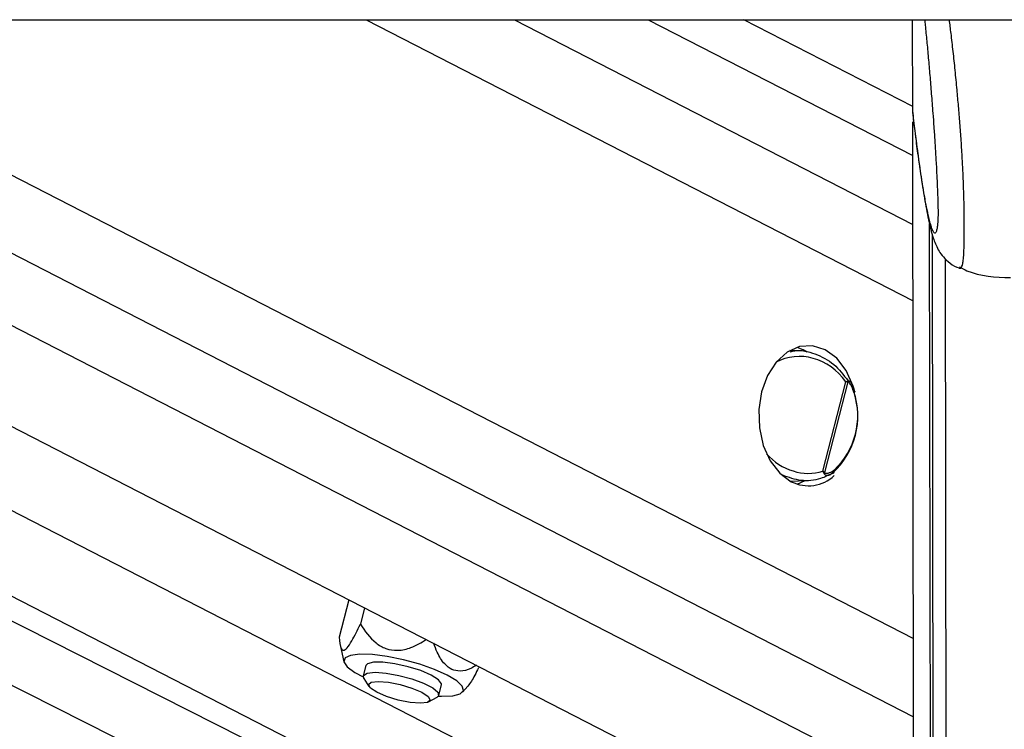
# Model space of a CAD drawing. Header units: millimetres. Extents: x 1471 to 17407, y 627 to 16320.
# Tile 23 of 74: x 6160 to 6311, y 5791 to 5901. Entities that reach past the tile are written whole.
import ezdxf

# ---------------------------------------------------------------- set-up
doc = ezdxf.new("R2010")
doc.units = ezdxf.units.MM
doc.header["$LTSCALE"] = 2
doc.layers.add('COMPONENT_GEOMETRY', color=7, linetype='Continuous')
doc.styles.add('SLDTEXTSTYLE0', font='TXT', dxfattribs={"width": 0.75})
doc.dimstyles.new('SLDDIMSTYLE0', dxfattribs={"dimtxt": 100, "dimasz": 6.604, "dimexe": 0, "dimexo": 0.0625, "dimgap": 25, "dimtad": 0, "dimtih": 1, "dimtoh": 1, "dimdec": 1, "dimrnd": 1e-09, "dimzin": 12, "dimdsep": 46, "dimtxsty": 'SLDTEXTSTYLE0', "dimsah": 1, "dimcen": 0.09, "dimadec": 0, "dimazin": 3, "dimtfac": 1, "dimtdec": 1, "dimtofl": 0, "dimtmove": 0, "dimatfit": 3, "dimfxl": 1, "dimfrac": 2, "dimtolj": 1, "dimtzin": 12, "dimarcsym": 0})

# ---------------------------------------------------------------- blocks, each defined once
blk = doc.blocks.new('_D_6')
at = {"layer": 'COMPONENT_GEOMETRY', "color": 7}
for p, q in [((7620.39, 5900.55), (7620.39, 3831.64)), ((7420.32, 3811.33), (7389.85, 3811.33)), ((7389.85, 3811.33), (7389.85, 3652.58)), ((7820.46, 3811.33), (7850.93, 3811.33)), ((7850.93, 3811.33), (7850.93, 3652.58)), ((7389.85, 3652.58), (7420.32, 3652.58)), ((7850.93, 3652.58), (7820.46, 3652.58)), ((7620.39, 1434.05), (7620.39, 3502.96)), ((3768.31, 1434.05), (7626.74, 1434.05))]:
    blk.add_line(p, q, dxfattribs=at)
for points in [[(7620.39, 5900.55), (7619.37, 5893.95), (7621.4, 5893.95)], [(7620.39, 1434.05), (7621.4, 1440.65), (7619.37, 1440.65)]]:
    blk.add_solid(points, dxfattribs=at)
at = {"layer": 'COMPONENT_GEOMETRY', "color": 7, "char_height": 100, "attachment_point": 1, "style": 'SLDTEXTSTYLE0'}
for s, insert in [('7\'3.92"', (7420.32, 3781.48)), ('2233.3', (7417.19, 3631.87))]:
    blk.add_mtext(s, dxfattribs=dict(at, insert=insert))

msp = doc.modelspace()

# ---------------------------------------------------------------- linework, layer by layer
at = {"color": 7, "linetype": 'Continuous', "lineweight": 25}
for p, q in [((3770.62, 5900.55), (6310.54, 5900.55)), ((6215.5, 5779.34), (5975.37, 5900.55)), ((5986.1, 5900.55), (6248.56, 5765.68)), ((6036.9, 5900.55), (6297.5, 5766.63)), ((6297.34, 5887.21), (6271.37, 5900.55)), ((6297.34, 5886.3), (6297.32, 5900.55)), ((6310.54, 5900.55), (8850.45, 5900.55)), ((6297.34, 5886.3), (6297.34, 5886.29)), ((6297.34, 5886.29), (6297.4, 5885.65)), ((6297.55, 5734.2), (6297.34, 5884.84)), ((6300.55, 5734.22), (6300.37, 5867.43)), ((6300.52, 5757.22), (6300.37, 5867.43)), ((6302.51, 5762.04), (6302.37, 5863.76)), ((6280.48, 5849.76), (6279.57, 5850.14)), ((6281.09, 5849.4), (6280.48, 5849.76)), ((6279.64, 5849.62), (6278.45, 5849.65)), ((6283.53, 5831.07), (6287.07, 5844.85)), ((6287.33, 5844.82), (6283.75, 5830.88)), ((6287.96, 5844.45), (6287.9, 5844.57)), ((6284.98, 5830.74), (6285.18, 5830.86)), ((6278.45, 5829.57), (6281.07, 5829.64)), ((6279.57, 5829.08), (6280.78, 5829.63)), ((6210.58, 5811.3), (6209.1, 5805.57)), ((6212.99, 5810.06), (6212.34, 5807.54)), ((6209.22, 5804.38), (6209.81, 5801.76)), ((6213.2, 5801.18), (6212.79, 5799.59)), ((6212.88, 5799.19), (6213.67, 5797.95)), ((6224.41, 5796.6), (6224.82, 5798.19)), ((6228.07, 5797.07), (6228.9, 5798.01)), ((6222.85, 5795.59), (6224.14, 5796.3))]:
    msp.add_line(p, q, dxfattribs=at)
at = {"color": 8, "linetype": 'Continuous', "lineweight": 25}
for p, q in [((6205.2, 5774.66), (5955.79, 5900.55)), ((6011.77, 5900.55), (6260.41, 5772.78)), ((6067.14, 5900.55), (6297.48, 5782.18)), ((6088.75, 5900.55), (6297.47, 5793.29)), ((6112.13, 5900.55), (6297.45, 5805.32)), ((6213.22, 5900.55), (6297.38, 5857.3)), ((6236.05, 5900.55), (6297.37, 5869.04)), ((6256.65, 5900.55), (6297.35, 5879.64)), ((6300.13, 5729.38), (6299.94, 5869.12))]:
    msp.add_line(p, q, dxfattribs=at)
at = {"color": 7, "linetype": 'Continuous', "lineweight": 25, "flags": 128}
for points in [[(6288.31, 5843.78), (6288.18, 5844.18), (6287.11, 5846.56), (6285.64, 5848.46), (6283.87, 5849.76), (6281.92, 5850.37), (6279.93, 5850.25), (6278.03, 5849.4), (6276.35, 5847.88), (6275.01, 5845.8), (6274.09, 5843.3), (6273.66, 5840.55), (6273.74, 5837.73), (6274.34, 5835.04), (6275.42, 5832.66), (6276.89, 5830.76), (6278.65, 5829.46)], [(6225.72, 5799.69), (6223.77, 5800.56), (6221.47, 5801.37), (6218.98, 5802.06), (6216.49, 5802.57), (6214.19, 5802.86), (6212.25, 5802.92), (6210.81, 5802.74), (6209.98, 5802.34), (6209.81, 5801.73), (6210.33, 5800.98), (6211.49, 5800.13), (6212.78, 5799.44)], [(6223.25, 5799.69), (6221.63, 5800.39), (6219.69, 5801), (6217.67, 5801.46), (6215.82, 5801.7), (6214.34, 5801.7), (6213.43, 5801.46), (6213.2, 5801.18)], [(6212.88, 5799.19), (6212.82, 5799.67), (6213.4, 5800.02), (6214.61, 5800.15)], [(6214.61, 5800.15), (6216.3, 5800.02), (6218.27, 5799.67), (6220.28, 5799.12), (6222.08, 5798.45), (6223.47, 5797.74), (6224.27, 5797.07), (6224.38, 5796.53), (6224.14, 5796.3)], [(6224.82, 5798.19), (6224.82, 5798.37), (6224.36, 5798.99), (6223.25, 5799.69)], [(6224.35, 5796.47), (6224.85, 5796.45), (6226.56, 5796.51), (6227.7, 5796.81), (6228.21, 5797.32), (6228.03, 5798), (6227.18, 5798.81), (6225.72, 5799.69)], [(6215.08, 5798.73), (6216.65, 5798.6), (6218.48, 5798.24), (6220.28, 5797.69), (6221.79, 5797.06), (6222.77, 5796.42), (6223.07, 5795.87), (6222.66, 5795.51), (6221.58, 5795.38), (6220.01, 5795.51), (6218.18, 5795.87), (6216.38, 5796.42), (6214.87, 5797.06), (6213.89, 5797.69), (6213.59, 5798.24), (6214, 5798.6), (6215.08, 5798.73)]]:
    msp.add_lwpolyline(points, dxfattribs=at)
at = {"color": 8, "linetype": 'Continuous', "lineweight": 25, "flags": 128}
msp.add_lwpolyline([(6288.43, 5843.32), (6288.43, 5843.31), (6288.42, 5843.29), (6288.4, 5843.25), (6288.36, 5843.22), (6288.3, 5843.18)], dxfattribs=at)
at = {"color": 7, "linetype": 'Continuous', "lineweight": 25}
for centre, radius, start, end in [((6286.63, 5844.76), 0.709, 4.6407, 16.5311), ((6276.89, 5839.6), 12, 312.8826, 18.2961), ((6277.48, 5839.6), 11.4, 312.8826, 18.2961), ((6281.28, 5834.67), 5.83, 243.2593, 313.1859), ((6283.13, 5831.35), 0.783, 313.1709, 323.0172)]:
    msp.add_arc(centre, radius, start, end, dxfattribs=at)
at = {"color": 8, "linetype": 'Continuous', "lineweight": 25}
msp.add_arc((6284.93, 5831.09), 0.344, 316.6719, 28.3642, dxfattribs=at)
for start_param, end_param in [(4.916681, 6.335804), (1.897395, 3.011704)]:
    msp.add_ellipse((6280.6, 5839.74), major_axis=(-3.91, 8.29), ratio=0.894207, start_param=start_param, end_param=end_param, dxfattribs=at)
at = {"color": 7, "linetype": 'Continuous', "lineweight": 25}
for points, knots in [([(6299.17, 5900.55), (6299.2, 5900.27), (6299.31, 5899.2), (6299.5, 5897.26), (6299.73, 5894.7), (6299.97, 5892), (6300.2, 5889.17), (6300.41, 5886.51), (6300.59, 5884.05), (6300.74, 5881.83), (6300.88, 5879.49), (6301.01, 5877.31), (6301.1, 5875.3), (6301.16, 5873.85), (6301.2, 5872.68), (6301.22, 5871.94), (6301.23, 5871.3), (6301.23, 5870.83), (6301.23, 5870.37), (6301.22, 5869.95), (6301.2, 5869.57), (6301.18, 5869.38), (6301.18, 5869.29)], [0, 0, 0, 0, 0.035011, 0.130035, 0.226291, 0.32269, 0.419656, 0.516904, 0.582643, 0.648571, 0.7154, 0.782788, 0.826505, 0.870947, 0.891366, 0.912182, 0.925756, 0.939789, 0.951328, 0.96844, 0.985973, 1, 1, 1, 1]), ([(6297.38, 5885.65), (6297.44, 5885.11), (6297.69, 5883.08), (6297.94, 5881.26), (6298.12, 5879.91)], [0, 0, 0, 0, 0.262338, 1, 1, 1, 1]), ([(6298.12, 5879.91), (6298.16, 5879.61), (6298.4, 5877.75), (6298.84, 5874.85), (6299.45, 5871.22), (6299.98, 5868.73), (6300.43, 5867.16), (6300.77, 5866.17), (6301.18, 5865.29), (6301.79, 5864.31), (6302.75, 5863.32), (6303.71, 5862.58), (6304.39, 5862.39), (6304.53, 5862.36)], [0, 0, 0, 0, 0.040725, 0.251902, 0.448843, 0.658283, 0.763492, 0.827656, 0.877478, 0.914571, 0.9516, 0.990252, 1, 1, 1, 1]), ([(6304.45, 5862.38), (6304.46, 5862.37), (6304.48, 5862.34), (6304.51, 5862.34), (6304.53, 5862.34)], [0, 0, 0, 0, 0.293207, 1, 1, 1, 1]), ([(6304.52, 5862.51), (6304.9, 5862.31), (6307.29, 5861.05), (6310.06, 5860.96), (6312.38, 5860.88)], [0, 0, 0, 0, 0.161148, 1, 1, 1, 1]), ([(6278.5, 5849.47), (6278.73, 5849.53), (6279.96, 5849.83), (6282.34, 5849.24), (6285.28, 5847.73), (6286.69, 5845.89), (6287.39, 5844.98)], [0, 0, 0, 0, 0.071729, 0.3798, 0.696617, 1, 1, 1, 1]), ([(6287.07, 5844.85), (6287.07, 5844.85), (6287.16, 5844.89), (6287.23, 5844.92), (6287.31, 5844.96)], [0, 0, 0, 0, 0.028617, 1, 1, 1, 1]), ([(6287.33, 5844.82), (6287.25, 5844.83), (6287.17, 5844.84), (6287.07, 5844.84), (6287.07, 5844.85)], [0, 0, 0, 0, 0.971367, 1, 1, 1, 1]), ([(6287.31, 5844.96), (6287.34, 5844.97), (6287.44, 5845.01), (6287.6, 5844.95), (6287.82, 5844.75), (6287.98, 5844.51), (6288.04, 5844.28), (6288.05, 5844.26)], [0, 0, 0, 0, 0.100248, 0.304808, 0.4857, 0.949125, 1, 1, 1, 1]), ([(6288.3, 5843.18), (6288.2, 5843.49), (6288.04, 5843.98), (6287.75, 5844.47), (6287.55, 5844.71), (6287.43, 5844.81), (6287.35, 5844.81), (6287.33, 5844.82)], [0, 0, 0, 0, 0.455671, 0.745011, 0.850638, 0.957061, 1, 1, 1, 1]), ([(6288.42, 5843.32), (6288.38, 5843.46), (6288.29, 5843.8), (6288.14, 5844.09), (6288.05, 5844.26)], [0, 0, 0, 0, 0.438699, 1, 1, 1, 1]), ([(6285.06, 5830.81), (6284.43, 5830.49), (6282.91, 5829.72), (6280.19, 5829.44), (6278.27, 5830.12), (6277.33, 5830.45)], [0, 0, 0, 0, 0.261751, 0.63735, 1, 1, 1, 1]), ([(6283.66, 5830.78), (6283.62, 5830.87), (6283.58, 5830.97), (6283.53, 5831.06), (6283.53, 5831.07)], [0, 0, 0, 0, 0.9713832, 1, 1, 1, 1]), ([(6283.53, 5831.07), (6283.53, 5831.07), (6283.61, 5831), (6283.68, 5830.94), (6283.75, 5830.88)], [0, 0, 0, 0, 0.028633, 1, 1, 1, 1]), ([(6283.75, 5830.88), (6283.77, 5830.86), (6283.82, 5830.8), (6284.02, 5830.75), (6284.48, 5830.8), (6284.91, 5831.02), (6285.2, 5831.23), (6285.24, 5831.25)], [0, 0, 0, 0, 0.045344, 0.125649, 0.375686, 0.92411, 1, 1, 1, 1]), ([(6284.98, 5830.74), (6284.97, 5830.74), (6284.87, 5830.64), (6284.76, 5830.59), (6284.65, 5830.54)], [0, 0, 0, 0, 0.050822, 1, 1, 1, 1]), ([(6209.1, 5805.57), (6209.16, 5804.86), (6209.24, 5803.83), (6209.72, 5803.41), (6210.29, 5803.81), (6211.2, 5805.18), (6211.9, 5806.63), (6212.34, 5807.54)], [0, 0, 0, 0, 0.300554, 0.439717, 0.579954, 0.738136, 1, 1, 1, 1]), ([(6212.34, 5807.54), (6213.05, 5806.49), (6214.1, 5804.97), (6216.24, 5803.69), (6218.15, 5803.41), (6220.35, 5803.89), (6221.73, 5804.72), (6222.5, 5805.18)], [0, 0, 0, 0, 0.320782, 0.469311, 0.618987, 0.787814, 1, 1, 1, 1]), ([(6230.2, 5801.22), (6229.91, 5801.05), (6229.11, 5800.56), (6227.82, 5800.23), (6226.41, 5800.48), (6225.15, 5801.47), (6224.23, 5802.94), (6223.8, 5804.13), (6223.63, 5804.6)], [0, 0, 0, 0, 0.118449, 0.328341, 0.485937, 0.64405, 0.85989, 1, 1, 1, 1]), ([(6230.5, 5800.82), (6230.14, 5800.05), (6229.57, 5798.87), (6229.06, 5798.24), (6228.89, 5798.02)], [0, 0, 0, 0, 0.647846, 1, 1, 1, 1])]:
    msp.add_open_spline(points, degree=3, knots=knots, dxfattribs=at)
at = {"color": 8, "linetype": 'Continuous', "lineweight": 25}
for points, knots in [([(6304.53, 5862.34), (6304.56, 5862.32), (6304.66, 5862.28), (6304.79, 5862.37), (6304.92, 5862.61), (6305.02, 5862.94), (6305.09, 5863.35), (6305.14, 5863.76), (6305.18, 5864.27), (6305.22, 5864.93), (6305.25, 5865.76), (6305.27, 5866.77), (6305.27, 5867.94), (6305.27, 5869.27), (6305.26, 5870.82), (6305.23, 5872.47), (6305.18, 5874.44), (6305.1, 5876.7), (6304.99, 5878.82), (6304.89, 5880.55), (6304.77, 5882.4), (6304.6, 5884.65), (6304.39, 5887.25), (6304.14, 5889.98), (6303.87, 5892.8), (6303.56, 5895.69), (6303.26, 5898.28), (6303.07, 5899.85), (6302.98, 5900.55)], [0, 0, 0, 0, 0.0294655, 0.0728422, 0.1100632, 0.1474947, 0.1699021, 0.1924037, 0.2150963, 0.2380974, 0.2642562, 0.290963, 0.3138793, 0.3408849, 0.368832, 0.3974812, 0.426832, 0.4711018, 0.5160423, 0.5426714, 0.5693846, 0.6232425, 0.6781915, 0.7333552, 0.8031809, 0.8732269, 0.9437752, 1, 1, 1, 1]), ([(6301.18, 5869.29), (6301.17, 5869.24), (6301.16, 5869.06), (6301.12, 5868.71), (6301.06, 5868.3), (6300.98, 5867.99), (6300.88, 5867.79), (6300.78, 5867.71), (6300.66, 5867.74), (6300.54, 5867.89), (6300.37, 5868.2), (6300.16, 5868.77), (6299.88, 5869.82), (6299.55, 5871.28), (6299.22, 5873.01), (6298.93, 5874.74), (6298.67, 5876.38), (6298.41, 5878.13), (6298.1, 5880.32), (6297.74, 5882.99), (6297.48, 5885.19), (6297.34, 5886.3)], [0, 0, 0, 0, 0.004332, 0.01748, 0.04435, 0.070548, 0.096912, 0.130228, 0.163669, 0.197387, 0.231167, 0.295898, 0.360854, 0.45228, 0.543993, 0.608425, 0.672921, 0.737587, 0.802302, 0.901074, 1, 1, 1, 1]), ([(6284.65, 5830.54), (6284.6, 5830.51), (6284.47, 5830.42), (6284.25, 5830.39), (6284.03, 5830.42), (6283.86, 5830.5), (6283.74, 5830.62), (6283.68, 5830.74), (6283.66, 5830.78)], [0, 0, 0, 0, 0.140683, 0.413447, 0.617912, 0.775047, 0.909575, 1, 1, 1, 1])]:
    msp.add_open_spline(points, degree=3, knots=knots, dxfattribs=at)

# ---------------------------------------------------------------- dimensions: what is measured, and where the dimension line sits
at = {"layer": 'COMPONENT_GEOMETRY', "color": 7}
dim = msp.add_linear_dim(base=(7620.39, 5900.55), p1=(3765.77, 1434.05), p2=(8879.19, 5900.55), angle=90, dimstyle='SLDDIMSTYLE0', dxfattribs=at)
dim.commit()
dim.dimension.update_dxf_attribs({"geometry": '_D_6', "text_midpoint": (7620.39, 3667.3), "dimtype": 160})

doc.saveas('drawing.dxf')
